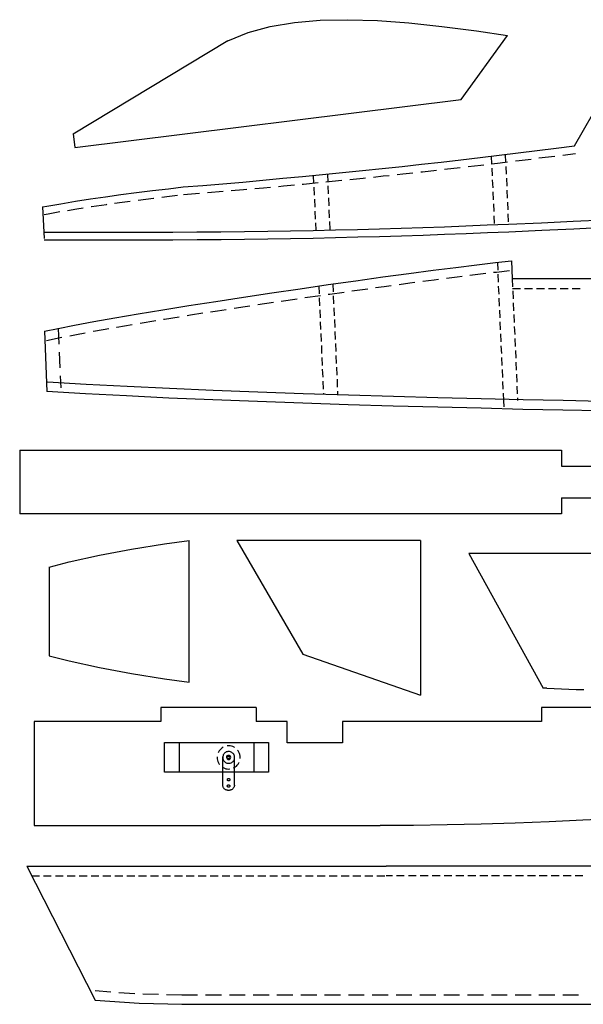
# Model space of a CAD drawing. Header units: feet. Extents: x 165 to 14477, y 395 to 10932.
# Tile 3 of 5: x 221 to 3180, y 5689 to 10857. Entities that reach past the tile are written whole.
import ezdxf

# ---------------------------------------------------------------- set-up
doc = ezdxf.new("R2010")
doc.units = ezdxf.units.FT
doc.header["$MEASUREMENT"] = 0

msp = doc.modelspace()

# ---------------------------------------------------------------- linework, layer by layer
at = {"color": 7}
for p, q in [((1663.1, 10842.3), (1798.7, 10854)), ((1798.7, 10854), (1944.2, 10856.8)), ((1944.2, 10856.8), (2099.8, 10851.8)), ((2099.8, 10851.8), (2263.8, 10840.1)), ((1420.8, 10789), (1536.9, 10820.6)), ((1536.9, 10820.6), (1663.1, 10842.3)), ((2263.8, 10840.1), (2437.7, 10821.7)), ((2437.7, 10821.7), (2620, 10798.4)), ((1314.7, 10745.6), (1420.8, 10789)), ((2538.8, 10437.8), (2782.2, 10774.5)), ((2620, 10798.4), (2782.2, 10774.5)), ((501.1, 10258.3), (1314.7, 10746.7)), ((3134.5, 10194.9), (3282.3, 10453.9)), ((511.1, 10186), (2538.8, 10437.8)), ((501.1, 10258.3), (511.1, 10186)), ((2938.4, 10169.9), (3037.3, 10182.2)), ((3037.3, 10182.2), (3134.5, 10194.9)), ((2536.6, 10121.6), (2637.7, 10133.8)), ((2637.7, 10133.8), (2738.9, 10145.5)), ((2696.6, 10140.5), (2698.9, 10098.8)), ((2738.9, 10145.5), (2838.9, 10157.7)), ((2770.5, 10149.4), (2772.2, 10107.7)), ((2838.9, 10157.7), (2938.4, 10169.9)), ((2124.3, 10076), (2228.2, 10087.1)), ((2228.2, 10087.1), (2331, 10098.8)), ((2331, 10098.8), (2433.8, 10109.9)), ((2433.8, 10109.9), (2536.6, 10121.6)), ((2699.4, 10078.2), (2701.6, 10036.6)), ((2773.3, 10087.1), (2775, 10045.5)), ((1601.9, 10024.3), (1706.4, 10033.8)), ((1706.4, 10033.8), (1811.4, 10044.3)), ((1762.5, 10039.3), (1764.2, 9997.7)), ((1811.4, 10044.3), (1915.9, 10054.9)), ((1836.4, 10046.6), (1838.1, 10004.9)), ((1915.9, 10054.9), (2020.4, 10065.5)), ((2020.4, 10065.5), (2124.3, 10076)), ((1002.4, 9969.9), (1079, 9978.8)), ((1079, 9978.8), (1183, 9987.1)), ((1183, 9987.1), (1287.4, 9996)), ((1287.4, 9996), (1392.5, 10004.9)), ((1392.5, 10004.9), (1496.9, 10014.3)), ((1496.9, 10014.3), (1601.9, 10024.3)), ((1765.3, 9977.1), (1767, 9935.4)), ((1839.2, 9984.3), (1840.9, 9942.7)), ((2702.2, 10015.5), (2704.4, 9973.8)), ((2776.1, 10024.3), (2777.8, 9982.7)), ((592.3, 9916), (671.7, 9927.7)), ((671.7, 9927.7), (752.9, 9938.8)), ((752.9, 9938.8), (835.1, 9949.3)), ((835.1, 9949.3), (918.5, 9959.9)), ((918.5, 9959.9), (1002.4, 9969.9)), ((1842, 9921.5), (1843.7, 9880.4)), ((2705, 9953.2), (2707.2, 9911.5)), ((2778.9, 9962.1), (2780.5, 9920.4)), ((341.7, 9873.8), (362.8, 9877.6)), ((341.7, 9873.8), (348.9, 9707.6)), ((362.8, 9877.6), (437.8, 9891)), ((437.8, 9891), (513.9, 9903.8)), ((513.9, 9903.8), (592.3, 9916)), ((1768.1, 9914.3), (1769.8, 9873.2)), ((2707.8, 9891), (2710, 9849.3)), ((2781.7, 9899.3), (2783.3, 9858.2)), ((1770.9, 9852.1), (1772.5, 9810.4)), ((1844.8, 9859.3), (1846.4, 9817.6)), ((2710.5, 9828.2), (2712.8, 9786.5)), ((2784.4, 9837.1), (2786.1, 9795.4)), ((1773.6, 9789.8), (1775.3, 9751.5)), ((1847.6, 9797.1), (1849.2, 9755.4)), ((3129.5, 9759.3), (3291.8, 9767.1)), ((1879.8, 9713.7), (1995.9, 9716.5)), ((1995.9, 9716.5), (2110.9, 9719.3)), ((2110.9, 9719.3), (2225.4, 9723.2)), ((2225.4, 9723.2), (2338.8, 9726.5)), ((2338.8, 9726.5), (2451.6, 9730.4)), ((2451.6, 9730.4), (2564.4, 9734.8)), ((2564.4, 9734.8), (2676.6, 9739.3)), ((2676.6, 9739.3), (2788.3, 9743.7)), ((2788.3, 9743.7), (2961.7, 9751.5)), ((2961.7, 9751.5), (3129.5, 9759.3)), ((348.9, 9702), (489.5, 9701.5)), ((489.5, 9701.5), (894.6, 9701.5)), ((894.6, 9701.5), (1024.6, 9702)), ((1024.6, 9702), (1152.4, 9702.6)), ((1152.4, 9702.6), (1278, 9703.7)), ((1278, 9703.7), (1401.9, 9705.4)), ((1401.9, 9705.4), (1523.6, 9707.1)), ((1523.6, 9707.1), (1643.6, 9708.7)), ((1643.6, 9708.7), (1762.5, 9710.9)), ((1762.5, 9710.9), (1879.8, 9713.7)), ((2511.6, 9557), (2621.1, 9570.4)), ((2621.1, 9570.4), (2718.3, 9582)), ((2718.3, 9582), (2802.8, 9591.5)), ((2728.9, 9583.1), (2730.5, 9541.5)), ((2802.8, 9591.5), (2806.7, 9496.4)), ((2127.6, 9506.4), (2263.2, 9524.8)), ((2263.2, 9524.8), (2392.1, 9542)), ((2392.1, 9542), (2511.6, 9557)), ((2731.6, 9520.9), (2733.3, 9479.2)), ((1693.6, 9444.8), (1841.4, 9466.4)), ((1790.9, 9459.2), (1792.5, 9417.5)), ((1841.4, 9466.4), (1986.5, 9487)), ((1864.8, 9469.8), (1866.4, 9428.1)), ((1986.5, 9487), (2127.6, 9506.4)), ((2733.9, 9458.1), (2736.1, 9416.4)), ((2806.7, 9496.4), (2808.9, 9454.8)), ((3394.6, 9496.4), (2806.7, 9496.4)), ((1396.9, 9400.9), (1545.3, 9423.1)), ((1545.3, 9423.1), (1693.6, 9444.8)), ((1867.6, 9407), (1869.2, 9365.3)), ((2809.4, 9433.7), (2811.7, 9392)), ((972.4, 9334.7), (1109.1, 9356.4)), ((1109.1, 9356.4), (1251.3, 9378.6)), ((1251.3, 9378.6), (1396.9, 9400.9)), ((1793.7, 9396.4), (1795.3, 9354.7)), ((2736.6, 9395.9), (2738.9, 9354.2)), ((2812.2, 9371.4), (2814.4, 9329.7)), ((721.2, 9292.5), (842.3, 9313.1)), ((842.3, 9313.1), (972.4, 9334.7)), ((1796.4, 9334.2), (1798.1, 9292.5)), ((1870.3, 9344.7), (1872, 9303.1)), ((2739.4, 9333.1), (2741.6, 9292)), ((2815, 9309.2), (2817.2, 9267.5)), ((422.8, 9236.9), (509.5, 9254.2)), ((509.5, 9254.2), (609.5, 9273.1)), ((609.5, 9273.1), (721.2, 9292.5)), ((1799.2, 9271.4), (1800.9, 9230.3)), ((1873.1, 9282.5), (1874.8, 9240.8)), ((2742.2, 9270.8), (2744.4, 9229.2)), ((350.6, 9221.4), (422.8, 9236.9)), ((350.6, 9221.9), (364.4, 8905.8)), ((1802, 9209.2), (1803.7, 9167.5)), ((1875.9, 9219.7), (1877.6, 9178)), ((2745, 9208.6), (2747.2, 9166.9)), ((2817.8, 9246.4), (2820, 9204.7)), ((1804.8, 9146.9), (1806.4, 9105.2)), ((1878.7, 9157.5), (1880.3, 9115.8)), ((2820.6, 9184.2), (2822.2, 9142.5)), ((1881.5, 9094.7), (1883.1, 9053)), ((2747.8, 9145.8), (2750, 9104.1)), ((2823.3, 9121.4), (2825, 9079.7)), ((1807, 9084.1), (1809.2, 9042.5)), ((2750.5, 9083.6), (2752.8, 9041.9)), ((2826.1, 9059.1), (2827.8, 9017.4)), ((1809.8, 9021.9), (1812, 8980.2)), ((1884.2, 9032.5), (1885.9, 8990.8)), ((2753.3, 9021.3), (2755, 8979.7)), ((2828.9, 8996.9), (2830.6, 8955.2)), ((1812.5, 8959.7), (1814.8, 8918)), ((1887, 8970.2), (1888.7, 8928.5)), ((2756.1, 8958.5), (2757.8, 8916.9)), ((567.3, 8893.5), (364.4, 8905.8)), ((781.8, 8881.9), (567.3, 8893.5)), ((1815.3, 8896.9), (1815.9, 8890.2)), ((1889.2, 8907.4), (1890.3, 8887.4)), ((2758.9, 8896.3), (2760.5, 8859.1)), ((2831.7, 8934.1), (2833.3, 8892.4)), ((1004.6, 8871.3), (781.8, 8881.9)), ((1234.6, 8861.3), (1004.6, 8871.3)), ((1469.7, 8852.4), (1234.6, 8861.3)), ((1707.5, 8844.1), (1469.7, 8852.4)), ((1945.9, 8836.3), (1707.5, 8844.1)), ((2182.6, 8829.1), (1945.9, 8836.3)), ((2834.4, 8871.9), (2835, 8857.4)), ((2415.5, 8823), (2182.6, 8829.1)), ((2643.3, 8817.4), (2415.5, 8823)), ((2862.8, 8811.8), (2643.3, 8817.4)), ((3072.8, 8807.4), (2862.8, 8811.8)), ((3270.7, 8803.5), (3072.8, 8807.4)), ((221.1, 8596.8), (221.1, 8263.9)), ((221.1, 8596.8), (3065.6, 8596.8)), ((3065.6, 8596.8), (3065.6, 8514)), ((3065.6, 8514), (3231.8, 8514)), ((3065.6, 8347.3), (3065.6, 8263.9)), ((3065.6, 8347.3), (3231.8, 8347.3)), ((3065.6, 8263.9), (221.1, 8263.9)), ((981.8, 8105.6), (1110.2, 8123.4)), ((1110.2, 7379.3), (1110.2, 8123.4)), ((2326, 8123.9), (1360.8, 8123.9)), ((1360.8, 8123.9), (1708.1, 7526.6)), ((2326, 8123.9), (2326, 7312.6)), ((640.6, 8046.1), (807.9, 8077.2)), ((807.9, 8077.2), (981.8, 8105.6)), ((376.7, 7984.4), (481.1, 8011.1)), ((481.1, 8011.1), (640.6, 8046.1)), ((3745.2, 8054.5), (2578.8, 8054.5)), ((2578.8, 8054.5), (2969.5, 7349.3)), ((376.7, 7984.4), (376.7, 7518.2)), ((376.7, 7518.2), (481.1, 7491.5)), ((1708.1, 7526.6), (2326, 7312.6)), ((481.1, 7491.5), (640.6, 7456.5)), ((640.6, 7456.5), (807.9, 7425.4)), ((807.9, 7425.4), (981.8, 7397.1)), ((981.8, 7397.1), (1110.2, 7379.3)), ((2988.4, 7348.2), (2969.5, 7349.3)), ((2988.4, 7348.2), (3026.7, 7346.5)), ((3026.7, 7346.5), (3065.1, 7345.4)), ((3065.1, 7345.4), (3104.5, 7343.7)), ((3104.5, 7343.7), (3143.4, 7342.1)), ((3143.4, 7342.1), (3183.4, 7341)), ((1462.5, 7246.5), (962.9, 7246.5)), ((962.9, 7246.5), (962.9, 7173.1)), ((1462.5, 7246.5), (1462.5, 7173.1)), ((3294, 7247.6), (2961.1, 7247.6)), ((2961.1, 7247.6), (2961.1, 7173.1)), ((296.7, 7173.1), (296.7, 6628)), ((962.9, 7173.1), (296.7, 7173.1)), ((1625.3, 7173.1), (1462.5, 7173.1)), ((1625.3, 7061.4), (1625.3, 7173.1)), ((2961.1, 7173.1), (1916.5, 7173.1)), ((1916.5, 7173.1), (1916.5, 7061.4)), ((1916.5, 7061.4), (1625.3, 7061.4)), ((296.7, 6628), (2113.7, 6628)), ((2289.3, 6628.6), (2113.7, 6628)), ((2466, 6631.4), (2289.3, 6628.6)), ((2644.4, 6635.2), (2466, 6631.4)), ((2822.8, 6640.2), (2644.4, 6635.2)), ((3000.6, 6646.9), (2822.8, 6640.2)), ((3178.4, 6655.2), (3000.6, 6646.9)), ((3354.6, 6664.1), (3178.4, 6655.2)), ((257.8, 6414.1), (2144.3, 6414.1)), ((257.8, 6414.1), (617.3, 5711.1)), ((6741.4, 6414.1), (2144.3, 6414.1)), ((617.3, 5761.2), (700.1, 5755)), ((741.8, 5752.3), (825.1, 5746.7)), ((866.8, 5744.5), (950.1, 5742.3)), ((991.8, 5741.1), (1073.5, 5739.5)), ((1071.8, 5739.5), (1155.2, 5739.5)), ((1196.9, 5739.5), (1280.2, 5739.5)), ((1321.9, 5739.5), (1405.2, 5739.5)), ((1446.9, 5739.5), (1530.3, 5739.5)), ((1571.9, 5739.5), (1655.3, 5739.5)), ((1697, 5739.5), (1780.3, 5739.5)), ((1822, 5739.5), (1905.3, 5739.5)), ((1947, 5739.5), (2030.4, 5739.5)), ((2072.1, 5739.5), (2155.4, 5739.5)), ((2197.1, 5739.5), (2280.4, 5739.5)), ((2322.1, 5739.5), (2405.5, 5739.5)), ((2447.1, 5739.5), (2530.5, 5739.5)), ((2572.2, 5739.5), (2655.5, 5739.5)), ((2697.2, 5739.5), (2780.5, 5739.5)), ((2822.2, 5739.5), (2905.6, 5739.5)), ((2947.2, 5739.5), (3030.6, 5739.5)), ((3072.3, 5739.5), (3155.6, 5739.5)), ((617.3, 5711.1), (849, 5695)), ((849, 5695), (1073.5, 5689.5)), ((1071.8, 5689.5), (4446.5, 5689.5))]:
    msp.add_line(p, q, dxfattribs=at)
at = {"color": 82}
for p, q in [((2947.2, 10131), (3030, 10141)), ((3071.7, 10146.6), (3139.5, 10154.9)), ((2451, 10071.6), (2533.8, 10081)), ((2574.9, 10086), (2642.7, 10093.8)), ((2642.7, 10093.8), (2657.7, 10095.5)), ((2699.4, 10100.5), (2743.9, 10106)), ((2743.9, 10106), (2782.2, 10110.5)), ((2823.3, 10115.5), (2843.9, 10118.3)), ((2843.9, 10118.3), (2906.1, 10125.5)), ((1953.7, 10018.2), (2024.3, 10025.5)), ((2024.3, 10025.5), (2036.5, 10026.6)), ((2078.2, 10031), (2128.7, 10036.6)), ((2128.7, 10036.6), (2161, 10039.9)), ((2202.1, 10044.3), (2232.1, 10047.7)), ((2232.1, 10047.7), (2285.4, 10053.2)), ((2326.6, 10057.7), (2335.4, 10058.8)), ((2335.4, 10058.8), (2409.3, 10067.1)), ((1455.8, 9970.4), (1500.8, 9974.9)), ((1500.8, 9974.9), (1538.6, 9978.2)), ((1580.3, 9982.1), (1605.3, 9984.3)), ((1605.3, 9984.3), (1663.1, 9989.9)), ((1704.7, 9993.8), (1710.3, 9994.3)), ((1710.3, 9994.3), (1787.5, 10001.6)), ((1829.2, 10006), (1912, 10014.3)), ((967.4, 9925.4), (1007.4, 9930.4)), ((1007.4, 9930.4), (1050.2, 9935.4)), ((1081.8, 9939.3), (1165.2, 9946)), ((1206.9, 9949.3), (1289.7, 9956)), ((1331.3, 9959.9), (1395.8, 9965.4)), ((1395.8, 9965.4), (1414.1, 9967.1)), ((595.6, 9876), (598.4, 9876.5)), ((598.4, 9876.5), (677.3, 9887.6)), ((677.3, 9887.6), (677.8, 9888.2)), ((719, 9893.8), (758.4, 9899.3)), ((758.4, 9899.3), (801.8, 9904.9)), ((842.9, 9910.4), (923.5, 9920.4)), ((923.5, 9920.4), (925.7, 9920.4)), ((348.9, 9834.3), (370, 9838.7)), ((370, 9838.7), (431.1, 9849.3)), ((472.2, 9856), (520.6, 9864.3)), ((520.6, 9864.3), (554.5, 9869.3)), ((2224.3, 9762.6), (2337.7, 9766.5)), ((2337.7, 9766.5), (2450.5, 9770.4)), ((2450.5, 9770.4), (2562.7, 9774.8)), ((2562.7, 9774.8), (2675, 9779.3)), ((2675, 9779.3), (2786.7, 9783.7)), ((2786.7, 9783.7), (2960, 9791)), ((2960, 9791), (3127.3, 9798.7)), ((3127.3, 9798.7), (3289.5, 9807.1)), ((348.9, 9742.1), (489.5, 9741.5)), ((489.5, 9741.5), (894.6, 9741.5)), ((894.6, 9741.5), (1024.6, 9742.1)), ((1024.6, 9742.1), (1151.8, 9742.6)), ((1151.8, 9742.6), (1277.4, 9743.7)), ((1277.4, 9743.7), (1401.3, 9745.4)), ((1401.3, 9745.4), (1523, 9747.1)), ((1523, 9747.1), (1643.1, 9748.7)), ((1643.1, 9748.7), (1761.4, 9750.9)), ((1761.4, 9750.9), (1878.7, 9753.7)), ((1878.7, 9753.7), (1994.8, 9756.5)), ((1994.8, 9756.5), (2109.8, 9759.3)), ((2109.8, 9759.3), (2224.3, 9762.6)), ((2517.2, 9507.6), (2543.8, 9510.9)), ((2584.9, 9515.9), (2626.6, 9520.9)), ((2626.6, 9520.9), (2667.7, 9525.9)), ((2709.4, 9530.9), (2723.9, 9532.6)), ((2723.9, 9532.6), (2792.2, 9539.8)), ((2089.3, 9450.9), (2134.3, 9457)), ((2134.3, 9457), (2172.1, 9462)), ((2213.2, 9467.6), (2269.9, 9475.3)), ((2269.9, 9475.3), (2296, 9478.7)), ((2337.1, 9484.2), (2397.7, 9492)), ((2397.7, 9492), (2419.9, 9494.8)), ((2461, 9500.3), (2517.2, 9507.6)), ((1718.1, 9398.1), (1800.3, 9409.8)), ((1841.4, 9415.9), (1848.7, 9417)), ((1848.7, 9417), (1924.2, 9427.5)), ((1965.4, 9433.7), (1993.7, 9437.5)), ((1993.7, 9437.5), (2048.2, 9444.8)), ((2808.9, 9446.4), (2850.6, 9446.4)), ((2871.7, 9446.4), (2913.4, 9446.4)), ((2933.9, 9446.4), (2975.6, 9446.4)), ((2996.7, 9446.4), (3038.4, 9446.4)), ((3058.9, 9446.4), (3100.6, 9446.4)), ((3121.7, 9446.4), (3163.4, 9446.4)), ((1405.2, 9351.4), (1429.1, 9355.3)), ((1470.8, 9361.4), (1553, 9373.6)), ((1594.2, 9379.8), (1677, 9392)), ((1099.6, 9304.2), (1117.9, 9307.5)), ((1117.9, 9307.5), (1182.4, 9317.5)), ((1223.5, 9323.6), (1259.6, 9329.2)), ((1259.6, 9329.2), (1305.8, 9336.4)), ((1346.9, 9342.5), (1405.2, 9351.4)), ((730.6, 9243.6), (811.8, 9257.5)), ((852.9, 9264.2), (935.1, 9278.1)), ((976.2, 9284.7), (981.8, 9285.3)), ((981.8, 9285.3), (1058.5, 9297.5)), ((422.8, 9237.5), (426.7, 9154.1)), ((483.9, 9198), (520, 9205.3)), ((520, 9205.3), (565.6, 9214.2)), ((606.7, 9221.4), (619.5, 9223.6)), ((619.5, 9223.6), (689, 9235.8)), ((729.5, 9243.1), (730.6, 9243.6)), ((361.7, 9173), (433.3, 9188.6)), ((433.3, 9188.6), (442.8, 9190.3)), ((428.3, 9112.5), (432.2, 9029.1)), ((570.6, 8943), (367.2, 8955.2)), ((433.9, 8987.4), (436.7, 8925.2)), ((784.5, 8931.9), (570.6, 8943)), ((1007.4, 8921.3), (784.5, 8931.9)), ((1237.4, 8911.3), (1007.4, 8921.3)), ((1471.9, 8902.4), (1237.4, 8911.3)), ((1709.7, 8894.1), (1471.9, 8902.4)), ((1947.6, 8886.3), (1709.7, 8894.1)), ((2184.3, 8879.1), (1947.6, 8886.3)), ((2417.1, 8873), (2184.3, 8879.1)), ((2644.4, 8867.4), (2417.1, 8873)), ((2863.9, 8861.9), (2644.4, 8867.4)), ((3073.9, 8857.4), (2863.9, 8861.9)), ((3271.2, 8853.5), (3073.9, 8857.4)), ((283.3, 6364.1), (325, 6364.1)), ((345.6, 6364.1), (387.2, 6364.1)), ((408.3, 6364.1), (450, 6364.1)), ((470.6, 6364.1), (512.3, 6364.1)), ((533.4, 6364.1), (575, 6364.1)), ((595.6, 6364.1), (637.3, 6364.1)), ((658.4, 6364.1), (700.1, 6364.1)), ((720.6, 6364.1), (762.3, 6364.1)), ((783.4, 6364.1), (825.1, 6364.1)), ((845.7, 6364.1), (887.3, 6364.1)), ((908.5, 6364.1), (950.1, 6364.1)), ((970.7, 6364.1), (1012.4, 6364.1)), ((1033.5, 6364.1), (1075.2, 6364.1)), ((1095.7, 6364.1), (1137.4, 6364.1)), ((1158.5, 6364.1), (1200.2, 6364.1)), ((1220.7, 6364.1), (1262.4, 6364.1)), ((1283.5, 6364.1), (1325.2, 6364.1)), ((1345.8, 6364.1), (1387.5, 6364.1)), ((1408.6, 6364.1), (1450.2, 6364.1)), ((1470.8, 6364.1), (1512.5, 6364.1)), ((1533.6, 6364.1), (1575.3, 6364.1)), ((1595.8, 6364.1), (1637.5, 6364.1)), ((1658.6, 6364.1), (1700.3, 6364.1)), ((1720.9, 6364.1), (1762.5, 6364.1)), ((1783.7, 6364.1), (1825.3, 6364.1)), ((1845.9, 6364.1), (1887.6, 6364.1)), ((1908.7, 6364.1), (1950.4, 6364.1)), ((1970.9, 6364.1), (2012.6, 6364.1)), ((2033.7, 6364.1), (2075.4, 6364.1)), ((2095.9, 6364.1), (2137.6, 6364.1)), ((2178.2, 6364.1), (2144.3, 6364.1)), ((2240.4, 6364.1), (2198.7, 6364.1)), ((2303.2, 6364.1), (2261.5, 6364.1)), ((2365.5, 6364.1), (2323.8, 6364.1)), ((2428.2, 6364.1), (2386.6, 6364.1)), ((2490.5, 6364.1), (2448.8, 6364.1)), ((2553.3, 6364.1), (2511.6, 6364.1)), ((2615.5, 6364.1), (2573.8, 6364.1)), ((2678.3, 6364.1), (2636.6, 6364.1)), ((2740.5, 6364.1), (2698.9, 6364.1)), ((2803.3, 6364.1), (2761.7, 6364.1)), ((2865.6, 6364.1), (2823.9, 6364.1)), ((2928.4, 6364.1), (2886.7, 6364.1)), ((2990.6, 6364.1), (2948.9, 6364.1)), ((3053.4, 6364.1), (3011.7, 6364.1)), ((3115.6, 6364.1), (3073.9, 6364.1)), ((3178.4, 6364.1), (3136.7, 6364.1))]:
    msp.add_line(p, q, dxfattribs=at)
at = {"color": 1}
msp.add_line((2760.5, 8859.1), (2762.2, 8824.6), dxfattribs=at)
at = {"color": 5}
for p, q in [((981.8, 7063.1), (1526.9, 7063.1)), ((981.8, 6907), (981.8, 7063.1)), ((1060.2, 6907), (1060.2, 7063.1)), ((1278, 7030.3), (1273, 7025.3)), ((1283.5, 7034.8), (1278, 7030.3)), ((1289.7, 7038.7), (1283.5, 7034.8)), ((1310.8, 7045.3), (1309.7, 7045.3)), ((1318, 7045.9), (1310.8, 7045.3)), ((1325.8, 7045.3), (1318, 7045.9)), ((1333, 7044.2), (1325.8, 7045.3)), ((1339.7, 7042), (1333, 7044.2)), ((1346.3, 7038.7), (1339.7, 7042)), ((1349.7, 7037), (1346.3, 7038.7)), ((1450.2, 7063.1), (1450.2, 6907)), ((1526.9, 7063.1), (1526.9, 6907)), ((1257.4, 6988.1), (1257.4, 6985.3)), ((1257.4, 6985.3), (1258, 6977.5)), ((1258, 6977.5), (1259.1, 6970.3)), ((1264.6, 7013.1), (1262.4, 7008.7)), ((1268, 7019.8), (1264.6, 7013.1)), ((1273, 7025.3), (1268, 7019.8)), ((1287.4, 6989.8), (1286.9, 6985.3)), ((1286.9, 6985.3), (1287.4, 6980.9)), ((1288.5, 6994.2), (1287.4, 6989.8)), ((1287.4, 6839.7), (1288, 6988.1)), ((1287.4, 6980.9), (1288, 6977)), ((1288, 6977), (1289.7, 6972.5)), ((1290.2, 6998.7), (1288.5, 6994.2)), ((1292.4, 7002.5), (1290.2, 6998.7)), ((1295.2, 7005.9), (1292.4, 7002.5)), ((1298, 7008.7), (1295.2, 7005.9)), ((1301.9, 7011.4), (1298, 7008.7)), ((1305.8, 7013.7), (1301.9, 7011.4)), ((1309.7, 7015.3), (1305.8, 7013.7)), ((1307.5, 6989.5), (1306.9, 6985.3)), ((1309.4, 6992.8), (1307.5, 6989.5)), ((1313.4, 6995.1), (1309.4, 6992.8)), ((1314.1, 7015.9), (1309.7, 7015.3)), ((1318, 6995.9), (1313.4, 6995.1)), ((1318.5, 7016.4), (1314.1, 7015.9)), ((1322.3, 6995.2), (1318, 6995.9)), ((1323, 7015.9), (1318.5, 7016.4)), ((1325.7, 6993.4), (1322.3, 6995.2)), ((1327.4, 7014.8), (1323, 7015.9)), ((1328.2, 6989.5), (1325.7, 6993.4)), ((1331.3, 7013.1), (1327.4, 7014.8)), ((1329.1, 6985.3), (1328.2, 6989.5)), ((1335.2, 7010.9), (1331.3, 7013.1)), ((1339.1, 7008.1), (1335.2, 7010.9)), ((1341.9, 7005.3), (1339.1, 7008.1)), ((1344.7, 7001.4), (1341.9, 7005.3)), ((1346.9, 6997.5), (1344.7, 7001.4)), ((1346.3, 6971.4), (1348, 6975.9)), ((1348, 6993.1), (1346.9, 6997.5)), ((1349.1, 6989.2), (1348, 6993.1)), ((1348, 6975.9), (1349.1, 6980.3)), ((1348.6, 6839.2), (1349.1, 6987.5)), ((1349.1, 6980.3), (1349.1, 6989.2)), ((1368, 7019.8), (1365.2, 7023.7)), ((1371.9, 7013.1), (1368, 7019.8)), ((1375.2, 7006.4), (1371.9, 7013.1)), ((1376.9, 6999.8), (1375.2, 7006.4)), ((1378.6, 6992.5), (1376.9, 6999.8)), ((1379.1, 6985.3), (1378.6, 6992.5)), ((1378.6, 6978.7), (1379.1, 6985.3)), ((1259.1, 6970.3), (1261.3, 6963.6)), ((1261.3, 6963.6), (1264.6, 6957)), ((1264.6, 6957), (1268, 6950.3)), ((1268, 6950.3), (1269.6, 6949.2)), ((1284.1, 6934.8), (1290.2, 6931.4)), ((1289.7, 6972.5), (1291.9, 6968.7)), ((1290.2, 6931.4), (1296.9, 6928.1)), ((1291.9, 6968.7), (1294.1, 6965.3)), ((1294.1, 6965.3), (1297.4, 6962)), ((1296.9, 6928.1), (1303.5, 6925.9)), ((1297.4, 6962), (1300.8, 6959.2)), ((1300.8, 6959.2), (1304.7, 6957)), ((1303.5, 6925.9), (1310.8, 6924.8)), ((1304.7, 6957), (1309.1, 6955.3)), ((1309.1, 6955.3), (1313.5, 6954.2)), ((1310.8, 6924.8), (1318, 6924.2)), ((1313.5, 6954.2), (1321.9, 6954.2)), ((1318, 6924.2), (1324.1, 6924.8)), ((1321.9, 6954.2), (1326.3, 6955.3)), ((1326.3, 6955.3), (1330.8, 6956.4)), ((1330.8, 6956.4), (1334.7, 6958.6)), ((1334.7, 6958.6), (1338, 6961.4)), ((1338, 6961.4), (1341.3, 6964.2)), ((1341.3, 6964.2), (1344.1, 6968.1)), ((1344.1, 6968.1), (1346.3, 6971.4)), ((1344.1, 6930.3), (1346.3, 6931.4)), ((1346.3, 6931.4), (1352.4, 6935.3)), ((1352.4, 6935.3), (1358.6, 6939.8)), ((1358.6, 6939.8), (1363.6, 6944.8)), ((1363.6, 6944.8), (1368, 6950.3)), ((1368, 6950.3), (1371.9, 6957)), ((1371.9, 6957), (1373, 6958.6)), ((1526.9, 6907), (981.8, 6907)), ((1311.9, 6872), (1312.4, 6872.5)), ((1312.4, 6872.5), (1313, 6873.1)), ((1313, 6873.1), (1313.5, 6873.6)), ((1313.5, 6873.6), (1314.1, 6873.6)), ((1314.1, 6873.6), (1314.7, 6874.2)), ((1314.7, 6874.2), (1315.2, 6874.7)), ((1315.2, 6874.7), (1316.3, 6874.7)), ((1316.3, 6874.7), (1316.9, 6875.3)), ((1316.9, 6875.3), (1318.5, 6875.3)), ((1318.5, 6875.3), (1319.1, 6874.7)), ((1319.1, 6874.7), (1320.8, 6874.7)), ((1320.8, 6874.7), (1321.3, 6874.2)), ((1321.3, 6874.2), (1321.9, 6873.6)), ((1321.9, 6873.6), (1322.4, 6873.6)), ((1322.4, 6873.6), (1323, 6873.1)), ((1323, 6873.1), (1323, 6872.5)), ((1323, 6872.5), (1323.5, 6872)), ((1287.4, 6837), (1287.4, 6839.7)), ((1288, 6833.6), (1287.4, 6837)), ((1289.1, 6830.8), (1288, 6833.6)), ((1290.2, 6828.6), (1289.1, 6830.8)), ((1291.3, 6825.8), (1290.2, 6828.6)), ((1293, 6823.6), (1291.3, 6825.8)), ((1295.2, 6820.8), (1293, 6823.6)), ((1297.4, 6819.2), (1295.2, 6820.8)), ((1310.8, 6835.8), (1311.3, 6836.4)), ((1310.8, 6835.3), (1310.8, 6835.8)), ((1310.8, 6834.7), (1310.8, 6835.3)), ((1311.3, 6833.6), (1310.8, 6834.7)), ((1311.3, 6870.9), (1311.9, 6871.4)), ((1311.3, 6868.6), (1311.3, 6870.9)), ((1311.3, 6866.4), (1311.3, 6868.6)), ((1311.9, 6865.8), (1311.3, 6866.4)), ((1311.3, 6838.1), (1311.9, 6838.6)), ((1311.3, 6836.4), (1311.3, 6838.1)), ((1311.3, 6832.5), (1311.3, 6833.6)), ((1311.9, 6832), (1311.3, 6832.5)), ((1311.9, 6871.4), (1311.9, 6872)), ((1311.9, 6865.3), (1311.9, 6865.8)), ((1312.4, 6864.7), (1311.9, 6865.3)), ((1311.9, 6838.6), (1312.4, 6839.2)), ((1312.4, 6831.4), (1311.9, 6832)), ((1313, 6864.2), (1312.4, 6864.7)), ((1312.4, 6839.2), (1313, 6839.7)), ((1312.4, 6830.8), (1312.4, 6831.4)), ((1313, 6830.3), (1312.4, 6830.8)), ((1313.5, 6863.6), (1313, 6864.2)), ((1313, 6840.3), (1313.5, 6840.8)), ((1313, 6839.7), (1313, 6840.3)), ((1313.5, 6829.7), (1313, 6830.3)), ((1314.1, 6863.1), (1313.5, 6863.6)), ((1313.5, 6840.8), (1314.1, 6840.8)), ((1314.1, 6829.2), (1313.5, 6829.7)), ((1314.7, 6862.5), (1314.1, 6863.1)), ((1314.1, 6840.8), (1315.2, 6841.4)), ((1314.7, 6829.2), (1314.1, 6829.2)), ((1315.2, 6862.5), (1314.7, 6862.5)), ((1315.8, 6828.6), (1314.7, 6829.2)), ((1315.8, 6862), (1315.2, 6862.5)), ((1315.2, 6841.4), (1315.8, 6841.4)), ((1319.7, 6862), (1315.8, 6862)), ((1315.8, 6841.4), (1316.3, 6842)), ((1319.7, 6828.6), (1315.8, 6828.6)), ((1316.3, 6842), (1319.1, 6842)), ((1319.1, 6842), (1319.7, 6841.4)), ((1320.2, 6862.5), (1319.7, 6862)), ((1319.7, 6841.4), (1320.2, 6841.4)), ((1320.2, 6829.2), (1319.7, 6828.6)), ((1321.3, 6862.5), (1320.2, 6862.5)), ((1320.2, 6841.4), (1320.8, 6840.8)), ((1320.8, 6829.2), (1320.2, 6829.2)), ((1320.8, 6840.8), (1321.3, 6840.3)), ((1321.3, 6829.7), (1320.8, 6829.2)), ((1321.9, 6863.1), (1321.3, 6862.5)), ((1321.3, 6840.3), (1321.9, 6840.3)), ((1321.9, 6830.3), (1321.3, 6829.7)), ((1322.4, 6863.6), (1321.9, 6863.1)), ((1321.9, 6840.3), (1322.4, 6839.7)), ((1322.4, 6830.8), (1321.9, 6830.3)), ((1323, 6864.7), (1322.4, 6864.2)), ((1322.4, 6864.2), (1322.4, 6863.6)), ((1322.4, 6839.7), (1323, 6839.2)), ((1323, 6831.4), (1322.4, 6830.8)), ((1323.5, 6865.3), (1323, 6864.7)), ((1323, 6839.2), (1323.5, 6838.6)), ((1323.5, 6832), (1323, 6831.4)), ((1323.5, 6872), (1324.1, 6871.4)), ((1324.1, 6865.8), (1323.5, 6865.3)), ((1323.5, 6838.6), (1323.5, 6838.1)), ((1323.5, 6838.1), (1324.1, 6837)), ((1324.1, 6833.1), (1323.5, 6832.5)), ((1323.5, 6832.5), (1323.5, 6832)), ((1324.1, 6871.4), (1324.1, 6869.7)), ((1324.1, 6869.7), (1324.7, 6869.2)), ((1324.7, 6867.5), (1324.1, 6867)), ((1324.1, 6867), (1324.1, 6865.8)), ((1324.1, 6837), (1324.1, 6833.1)), ((1324.7, 6869.2), (1324.7, 6867.5)), ((1340.2, 6820.8), (1338, 6819.2)), ((1342.4, 6823.1), (1340.2, 6820.8)), ((1344.1, 6825.8), (1342.4, 6823.1)), ((1345.8, 6828.1), (1344.1, 6825.8)), ((1346.9, 6830.8), (1345.8, 6828.1)), ((1347.4, 6833.6), (1346.9, 6830.8)), ((1348, 6836.4), (1347.4, 6833.6)), ((1348.6, 6839.2), (1348, 6836.4)), ((1299.7, 6816.9), (1297.4, 6819.2)), ((1302.4, 6815.8), (1299.7, 6816.9)), ((1305.2, 6814.2), (1302.4, 6815.8)), ((1308.5, 6813.1), (1305.2, 6814.2)), ((1311.3, 6812.5), (1308.5, 6813.1)), ((1314.7, 6811.9), (1311.3, 6812.5)), ((1320.8, 6811.9), (1314.7, 6811.9)), ((1324.1, 6812.5), (1320.8, 6811.9)), ((1327.4, 6813.1), (1324.1, 6812.5)), ((1330.2, 6814.2), (1327.4, 6813.1)), ((1333, 6815.3), (1330.2, 6814.2)), ((1335.8, 6816.9), (1333, 6815.3)), ((1338, 6819.2), (1335.8, 6816.9))]:
    msp.add_line(p, q, dxfattribs=at)
for radius, start, end in [(11.1, 180, 270), (6.66, 90, 180), (6.67, 180, 270), (6.67, 360, 90), (6.67, 270, 0), (11.1, 270, 0)]:
    msp.add_arc((1318, 6985.3), radius, start, end, dxfattribs=at)

doc.saveas('drawing.dxf')
